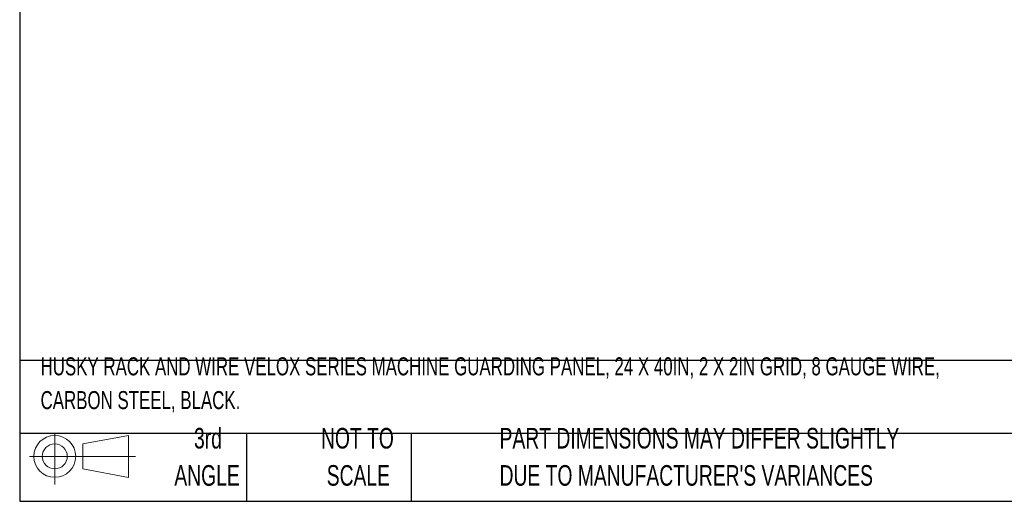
# Model space of a CAD drawing. Header units: inches. Extents: x 0.2 to 10.7, y 0.2 to 8.1.
# Tile 1 of 18: x 0.2 to 4.2, y 0.2 to 2.2. Entities that reach past the tile are written whole.
import ezdxf

# ---------------------------------------------------------------- set-up
doc = ezdxf.new("R2010")
doc.units = ezdxf.units.IN
doc.header["$MEASUREMENT"] = 0
doc.layers.add('TEXT', color=140, linetype='Continuous', lineweight=25)
doc.styles.add('SLDTEXTSTYLE0', font='TXT', dxfattribs={"width": 0.7})

# ---------------------------------------------------------------- blocks, each defined once
blk = doc.blocks.new('Block11')
at = {"color": 7, "linetype": 'Continuous', "lineweight": 18}
for p, q in [((0.1019, 0.2091), (0.1019, 0)), ((0.2157, 0.1641), (0.4006, 0.1981)), ((0.2157, 0.0628), (0.2157, 0.1641)), ((0.4006, 0.1981), (0.4006, 0.0288)), ((0, 0.1135), (0.4281, 0.1135)), ((0.2157, 0.0628), (0.4006, 0.0288))]:
    blk.add_line(p, q, dxfattribs=at)
for radius in [0.0846, 0.0506]:
    blk.add_circle((0.1019, 0.1135), radius, dxfattribs=at)
blk = doc.blocks.new('Block12')
at = {"color": 7, "linetype": 'Continuous'}
blk.add_blockref('Block11', (0, 0), dxfattribs=at)

msp = doc.modelspace()

# ---------------------------------------------------------------- linework, layer by layer
at = {"layer": 'TEXT'}
for p, q in [((0.22917, 7.5625), (0.22917, 0.22917)), ((9.85417, 0.79851), (0.22917, 0.79851)), ((9.85417, 0.50417), (0.22917, 0.50417)), ((1.14583, 0.50417), (1.14583, 0.22917)), ((1.8121, 0.50417), (1.8121, 0.22917)), ((0.22917, 0.22917), (9.85417, 0.22917))]:
    msp.add_line(p, q, dxfattribs=at)

# ---------------------------------------------------------------- block references
msp.add_blockref('Block12', (0.26921, 0.2974), dxfattribs=at)

# ---------------------------------------------------------------- texts
at = {"layer": 'TEXT', "style": 'SLDTEXTSTYLE0'}
for s, insert, char_height, attachment_point in [('HUSKY RACK AND WIRE VELOX SERIES MACHINE GUARDING PANEL, 24 X 40IN, 2 X 2IN GRID, 8 GAUGE WIRE,', (0.31361, 0.81182), 0.0729167, 1), ('CARBON STEEL, BLACK.', (0.31361, 0.67523), 0.0729167, 1), ('3rd', (0.99065, 0.52614), 0.083333, 2), ('NOT TO', (1.59511, 0.52614), 0.083333, 2), ('PART DIMENSIONS MAY DIFFER SLIGHTLY', (2.17005, 0.52614), 0.0833333, 1), ('ANGLE', (0.98681, 0.37566), 0.083333, 2), ('SCALE', (1.5989, 0.37566), 0.083333, 2), ("DUE TO MANUFACTURER'S VARIANCES", (2.17005, 0.37566), 0.0833333, 1)]:
    msp.add_mtext(s, dxfattribs=dict(at, insert=insert, char_height=char_height, attachment_point=attachment_point))

doc.saveas('drawing.dxf')
